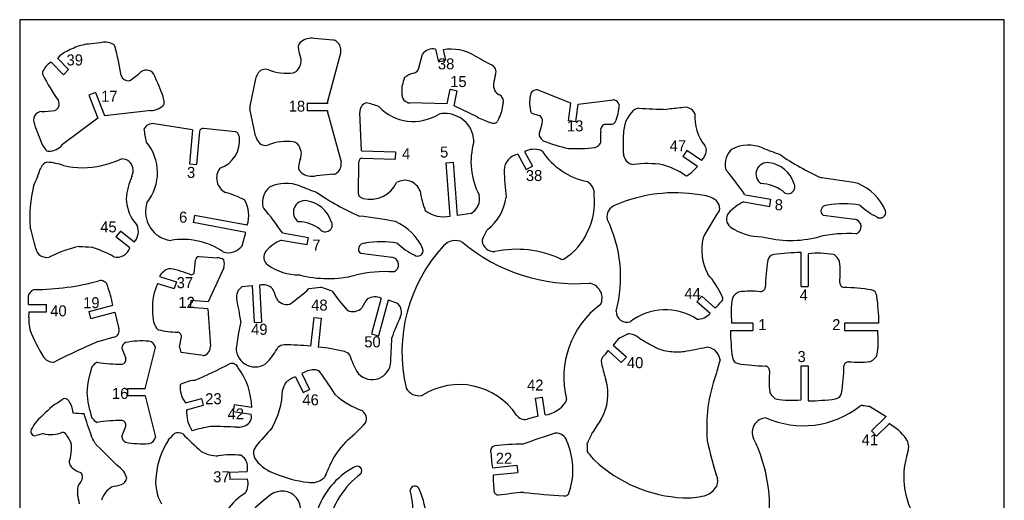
# Model space of a CAD drawing. Extents: x 35 to 689, y -57 to 689.
# Tile 2 of 2: x 35 to 689, y 370 to 689. Entities that reach past the tile are written whole.
import ezdxf

# ---------------------------------------------------------------- set-up
doc = ezdxf.new("R2010")
doc.units = 0
doc.header["$MEASUREMENT"] = 0
doc.layers.get('0').update_dxf_attribs({"linetype": 'CONTINUOUS'})
doc.layers.add('TEXT', color=1, linetype='CONTINUOUS')

msp = doc.modelspace()

# ---------------------------------------------------------------- linework, layer by layer
at = {"color": 7}
for p, q in [((88.59, 673.62), (80.85, 672.7)), ((243.15, 675.34), (230.68, 676.43)), ((239.6, 634.01), (248.28, 666.99)), ((311.2, 669.3), (313.12, 660.87)), ((316.2, 668.95), (317.79, 661.94)), ((56.04, 660.65), (64.36, 652.41)), ((60.45, 663.04), (62.3, 665.31)), ((60.45, 663.04), (67.73, 655.82)), ((300.21, 656.86), (302.52, 665.94)), ((313.12, 660.87), (317.79, 661.94)), ((64.36, 652.41), (67.73, 655.82)), ((191.64, 649.58), (188.06, 631.58)), ((85.53, 640.47), (81.08, 638.69)), ((85.53, 640.47), (91.59, 625.26)), ((289.02, 638.73), (289.08, 645.26)), ((318.86, 632.94), (320.93, 642.69)), ((320.93, 642.69), (325.62, 641.69)), ((323.51, 631.78), (325.62, 641.69)), ((400.98, 633.41), (379.31, 642.2)), ((81.08, 638.69), (87.14, 623.49)), ((239.6, 634.01), (239.6, 633.21)), ((291.75, 634.37), (291.13, 634.78)), ((356.19, 633.82), (354.83, 627.13)), ((405.79, 632.78), (428.99, 635.69)), ((91.59, 625.26), (120.7, 628.72)), ((191.75, 611.76), (188.07, 629.73)), ((239.6, 633.21), (226.03, 633.17)), ((226.03, 633.17), (226.05, 628.37)), ((239.62, 628.41), (226.05, 628.37)), ((239.62, 628.41), (239.62, 627.61)), ((239.62, 627.61), (248.57, 594.42)), ((262.03, 601.73), (260.89, 627.38)), ((318.86, 632.94), (294.19, 633.61)), ((338.79, 624.35), (323.51, 631.78)), ((399.47, 621.81), (400.98, 633.41)), ((404.26, 621.18), (405.79, 632.78)), ((87.14, 623.49), (63.64, 605.98)), ((404.26, 621.18), (399.47, 621.81)), ((149.89, 615.79), (124.53, 619.82)), ((149.89, 615.79), (147.88, 593.26)), ((154.6, 614.65), (152.66, 592.84)), ((178.45, 614.47), (157.19, 616.77)), ((262.03, 601.73), (284.64, 601.18)), ((284.64, 601.18), (284.52, 596.38)), ((370.25, 601.29), (375.61, 591.67)), ((478.07, 602.01), (475.4, 598.03)), ((487.79, 595.5), (478.07, 602.01)), ((262.63, 596.91), (284.52, 596.38)), ((365.72, 599.56), (371.41, 589.34)), ((485.12, 591.51), (475.4, 598.03)), ((147.88, 593.26), (152.66, 592.84)), ((260.11, 573.2), (260.23, 594.59)), ((318.32, 593.95), (323.1, 594.3)), ((320.89, 558.47), (318.32, 593.95)), ((325.68, 558.82), (323.1, 594.3)), ((371.41, 589.34), (375.61, 591.67)), ((243.42, 586.3), (232.28, 585.26)), ((516.58, 572.63), (533.79, 569.65)), ((532.97, 564.93), (533.79, 569.65)), ((515.76, 567.91), (532.97, 564.93)), ((151.26, 558.98), (150.37, 554.27)), ((186.22, 552.42), (151.26, 558.98)), ((334.79, 560.29), (325.68, 558.82)), ((568.57, 559.18), (589.26, 556.45)), ((185.33, 547.7), (150.37, 554.27)), ((102.07, 548.47), (99.11, 544.7)), ((108.3, 537.46), (99.11, 544.7)), ((111.27, 541.23), (102.07, 548.47)), ((182.84, 538.81), (185.33, 547.7)), ((208.78, 542.59), (225.99, 539.61)), ((209.6, 547.32), (226.81, 544.34)), ((225.99, 539.61), (226.81, 544.34)), ((154.26, 531.6), (166.55, 530.82)), ((261.59, 533.87), (282.28, 531.14)), ((553.76, 511.83), (553.76, 534.3)), ((558.56, 533.48), (558.56, 511.83)), ((151.09, 520.5), (151.87, 529.26)), ((170.62, 524.18), (160.41, 501.61)), ((128.03, 518.33), (139.22, 514.93)), ((126.63, 513.74), (137.83, 510.34)), ((139.22, 514.93), (137.83, 510.34)), ((182.97, 511.71), (189.58, 512.44)), ((189.58, 512.44), (190.85, 487.9)), ((194.37, 512.69), (195.64, 488.15)), ((227.21, 510.32), (235.08, 511.22)), ((242.57, 508.66), (235.08, 511.22)), ((553.76, 511.83), (558.56, 511.83)), ((41.09, 499.74), (41.09, 505.66)), ((275.15, 503.95), (268.66, 480.25)), ((484.63, 501.66), (487.82, 505.25)), ((496.56, 497.47), (487.82, 505.25)), ((41.09, 499.74), (52.96, 499.74)), ((52.96, 494.95), (52.96, 499.74)), ((81.28, 495.23), (96.99, 499.36)), ((148.74, 502.52), (148.37, 497.74)), ((160.04, 496.83), (148.37, 497.74)), ((160.41, 501.61), (148.74, 502.52)), ((160.04, 496.83), (161.79, 472.09)), ((279.78, 502.69), (273.29, 478.99)), ((286.08, 500.56), (279.78, 502.69)), ((493.37, 493.89), (484.63, 501.66)), ((41.26, 494.95), (52.96, 494.95)), ((82.51, 490.59), (81.28, 495.23)), ((82.51, 490.59), (98.35, 494.76)), ((98.35, 494.76), (101.12, 483.69)), ((230.41, 491.17), (228.27, 472.09)), ((230.41, 491.17), (235.35, 490.63)), ((235.35, 490.63), (233.36, 471.54)), ((190.85, 487.9), (195.64, 488.15)), ((521.81, 487.43), (507.71, 487.43)), ((521.81, 487.43), (521.81, 482.63)), ((605.43, 487.43), (582.51, 487.43)), ((582.51, 487.43), (582.51, 482.63)), ((97.81, 478.04), (87, 475.08)), ((141.4, 471.43), (142.57, 478.4)), ((268.66, 480.25), (273.29, 478.99)), ((506.89, 482.63), (521.81, 482.63)), ((582.51, 482.63), (604.62, 482.63)), ((103.12, 470.74), (105.77, 463.83)), ((118.57, 443.85), (125.37, 471.2)), ((437.84, 464.74), (429.13, 472.57)), ((157.04, 466.03), (142.5, 467.93)), ((434.47, 461.32), (425.76, 469.16)), ((434.47, 461.32), (437.84, 464.74)), ((553.76, 436.57), (553.76, 459.04)), ((553.76, 459.04), (558.56, 459.04)), ((558.56, 459.04), (558.56, 435.76)), ((218.23, 451.79), (223.32, 441.25)), ((222.55, 453.87), (227.64, 443.34)), ((106.87, 443.85), (106.87, 439.05)), ((118.57, 443.85), (106.87, 443.85)), ((118.57, 439.05), (106.87, 439.05)), ((118.57, 439.05), (125.37, 411.71)), ((223.32, 441.25), (227.64, 443.34)), ((377.54, 437.52), (382.29, 438.18)), ((383.94, 426.43), (382.29, 438.18)), ((145.24, 434.51), (156.05, 437.44)), ((145.98, 429.86), (157.29, 432.85)), ((157.29, 432.85), (156.05, 437.44)), ((177.66, 433.21), (176.97, 428.48)), ((189.23, 431.44), (177.66, 433.21)), ((379.21, 425.62), (377.54, 437.52)), ((599.13, 432.18), (610.26, 425.42)), ((188.85, 426.75), (176.97, 428.48)), ((379.21, 425.62), (371.94, 423.71)), ((610.26, 425.42), (600.48, 415.89)), ((103.12, 412.17), (105.77, 419.08)), ((612.21, 420.63), (603.83, 412.46)), ((600.48, 415.89), (603.83, 412.46)), ((348.94, 391.35), (365.23, 393.08)), ((365.23, 393.08), (365.73, 388.31)), ((186.24, 388.64), (174.54, 388.31)), ((174.54, 388.31), (174.68, 383.52)), ((349.44, 386.58), (365.73, 388.31)), ((186.38, 383.85), (174.68, 383.52))]:
    msp.add_line(p, q, dxfattribs=at)
at = {"linetype": 'Continuous'}
msp.add_lwpolyline([(35.24, -56.98), (688.66, -56.98), (688.66, 688.93), (35.24, 688.93)], close=True, dxfattribs=at)
at = {"color": 7}
for centre, radius, start, end in [((91.68, 661.52), 12.49, 64.20987, 104.30302), ((224.72, 670.5), 4.68, 126.6347, 182.84464), ((229.1, 664.62), 12.01, 82.24985, 126.6347), ((242.74, 670.68), 4.68, 49.75996, 85.01809), ((240.88, 668.47), 7.57, 354.19735, 49.75996), ((88.73, 626.66), 46.82, 112.12215, 124.37), ((83.59, 643.62), 29.21, 95.38286, 115.07414), ((96.09, 670.66), 2.34, 16.08868, 64.20987), ((-43.2, 630.49), 147.31, 8.33179, 16.08868), ((232.78, 670.9), 12.75, 182.84464, 204.91144), ((243.75, 668.18), 4.68, 345.25954, 354.19735), ((309.28, 661.38), 8.15, 76.32498, 145.95117), ((321.38, 637.89), 31.49, 59.51741, 99.45725), ((62.13, 649.74), 12.49, 119.17155, 159.26471), ((212.5, 661.7), 9.52, 316.12425, 23.71706), ((453.83, 862.9), 229.61, 239.51741, 242.67842), ((52.64, 653.34), 2.34, 159.26471, 207.38589), ((78.4, 694), 54.52, 303.83484, 313.13158), ((119.32, 649.63), 5.86, 17.57105, 128.50195), ((198.19, 650.29), 5.68, 68.49176, 155.50009), ((211.93, 685.17), 31.82, 248.49176, 278.59685), ((215.99, 658.34), 4.68, 278.59685, 316.12425), ((299.99, 639.2), 14.62, 102.91434, 129.41695), ((295.68, 658.01), 4.68, 282.91434, 345.74499), ((345.97, 654.13), 5.37, 342.42429, 62.67842), ((181.36, 720.02), 147.31, 207.38589, 215.14278), ((107.16, 653.07), 4.77, 195.06156, 276.91915), ((107.45, 650.66), 2.34, 276.91915, 303.83484), ((-233.95, 496.81), 390.74, 21.17044, 23.30559), ((199.58, 647.84), 8.13, 143.79936, 167.68767), ((344.8, 630.8), 57.56, 160.00094, 165.45649), ((386.45, 641.31), 37.08, 162.42429, 172.48899), ((356.51, 645.26), 6.88, 172.48899, 243.86852), ((378.97, 636.71), 5.71, 99.26321, 142.55817), ((378.43, 640.03), 2.34, 67.92388, 99.26321), ((56.71, 632.96), 4.77, 306.55542, 28.41301), ((128.24, 637.08), 2.34, 13.18231, 21.17044), ((128.82, 633.65), 2.34, 313.33174, 6.10096), ((100.81, 630.65), 30.51, 6.10096, 13.18231), ((293.7, 638.69), 4.68, 179.49029, 236.73342), ((294.32, 638.28), 4.68, 236.73342, 268.44672), ((351.03, 634.1), 5.55, 48.54144, 63.86852), ((351.61, 634.75), 4.68, 348.48227, 48.54144), ((401.6, 633.66), 27.94, 166.50393, 191.0497), ((429.28, 633.37), 2.34, 65.81012, 97.14945), ((427.9, 630.3), 5.71, 22.51516, 65.81012), ((50.25, 622.09), 5.86, 94.97262, 205.90352), ((49.42, 682.45), 54.52, 270.34299, 279.63973), ((58.16, 631.01), 2.34, 279.63973, 306.55542), ((122.11, 640.76), 12.11, 263.27965, 313.33174), ((192.65, 630.67), 4.68, 168.76003, 191.58244), ((267.36, 627.67), 6.48, 109.96213, 182.55242), ((250.17, 569.11), 66.37, 69.42807, 76.95654), ((296.58, 653.29), 31.92, 223.67525, 302.09565), ((376.48, 628.75), 2.34, 191.0497, 250.02405), ((405.25, 633.18), 27.94, 334.02363, 358.5694), ((457.46, 613.12), 21.55, 133.25643, 181.3279), ((445.9, 625.41), 4.68, 87.35303, 133.25643), ((534.74, 2547.2), 1919.17, 267.35303, 267.90372), ((557.35, -139.92), 774.82, 96.14114, 96.87959), ((476.59, 623.09), 7.67, 27.55031, 106.11327), ((317.43, 607.26), 19.37, 16.47149, 101.57596), ((375.99, 699.91), 84.23, 243.78566, 250.08892), ((350.2, 622.5), 2.34, 279.72034, 336.31474), ((499.71, 556.92), 160.92, 154.34796, 156.31474), ((352.54, 627.59), 2.34, 334.34796, 348.48227), ((384.81, 651.66), 26.71, 250.02405, 259.91806), ((377.86, 621.59), 4.39, 329.56463, 58.95958), ((428.26, 621.97), 2.34, 275.04928, 334.02363), ((513.06, 624.03), 29.78, 174.98319, 218.95269), ((411.76, 754.25), 390.74, 200.16898, 202.30413), ((123.51, 613.42), 6.48, 80.96166, 153.55195), ((183.64, 623.89), 66.37, 186.55754, 194.08601), ((156.94, 614.44), 2.34, 83.826, 174.91143), ((178.2, 612.14), 2.34, 24.31102, 83.826), ((346.51, 618.52), 2.34, 64.21341, 70.08892), ((349.74, 625.19), 5.07, 244.21341, 279.72034), ((1184.08, 385.83), 835.72, 163.77295, 164.19286), ((425.08, 615.41), 4.39, 106.11375, 195.5087), ((-414.66, 595.27), 835.72, 0.88047, 1.30038), ((426.11, 646.25), 26.71, 265.15527, 275.04928), ((94.76, 587.28), 31.92, 321.41843, 39.83884), ((161.89, 608.62), 19.35, 288.75048, 7.27947), ((166.36, 606.8), 15.33, 16.19284, 24.31102), ((199.68, 613.54), 8.13, 192.6548, 216.54311), ((198.3, 611.08), 5.68, 204.84238, 291.85071), ((212.26, 576.28), 31.82, 81.74562, 111.85071), ((216.15, 603.14), 4.68, 44.21822, 81.74562), ((381.75, 594.43), 47.02, 163.57136, 207.99977), ((313.18, 607.28), 23.48, 1.08404, 13.48099), ((382.21, 612.84), 2.34, 164.19286, 204.25354), ((390.75, 616.69), 11.7, 204.25354, 219.45279), ((383.52, 610.74), 2.34, 219.45279, 248.00314), ((420.67, 702.69), 101.52, 248.00314, 257.96057), ((418.62, 608.07), 2.34, 320.81979, 0.88047), ((170.31, 606.46), 265.67, 358.6721, 1.3279), ((52.42, 606.85), 2.34, 202.30413, 210.29226), ((76.74, 621.06), 30.51, 210.29226, 217.37361), ((54.36, 603.96), 2.34, 217.37361, 270.14284), ((54.33, 613.73), 12.11, 270.14284, 320.19492), ((212.68, 599.76), 9.52, 336.62542, 44.21822), ((376.72, 588.98), 13.9, 72.75175, 117.71325), ((380.15, 600.03), 2.34, 34.13698, 72.75175), ((421.46, 628.03), 47.57, 214.13698, 258.3264), ((404.61, 704.8), 101.52, 267.11276, 277.07019), ((416.81, 606.38), 2.34, 277.07019, 305.62054), ((411.36, 613.99), 11.7, 305.62054, 320.81979), ((480.63, 602.96), 10.35, 313.805, 353.96686), ((486.26, 602.37), 4.68, 353.96686, 38.95269), ((516.57, 592.95), 13.26, 130.39991, 192.92965), ((518.98, 580.41), 25.17, 68.49328, 115.9055), ((627.23, 848.25), 263.72, 247.94541, 250.56566), ((66.06, 685.06), 95.97, 284.24812, 292.57145), ((103.19, 589.19), 7.26, 11.53893, 92.36505), ((233.02, 590.68), 12.75, 155.43103, 177.49783), ((262.57, 594.57), 2.34, 88.60266, 179.68809), ((368.06, 588.38), 11.43, 101.79363, 176.41252), ((443.43, 600.13), 7.52, 178.6721, 263.48183), ((633.18, 733.58), 163.53, 235.04313, 246.31306), ((-99.97, 643.25), 158.27, 335.8297, 340.50954), ((54.76, 588.49), 5.86, 101.03769, 160.50954), ((51.49, 557.19), 37.11, 69.89587, 86.6873), ((76.96, 648.92), 58.29, 257.3994, 282.6006), ((100.78, 588.7), 9.72, 336.63159, 11.53893), ((176.7, 583.79), 10.78, 142.82813, 243.28827), ((224.96, 591.03), 4.68, 177.49783, 233.70777), ((241.1, 593.16), 7.57, 310.58251, 9.56401), ((746.3, 608.63), 390.14, 182.8714, 185.52521), ((451.91, 531.48), 61.9, 80.4942, 98.67664), ((444.87, 536.33), 58.79, 57.17379, 72.91767), ((455.53, 617.93), 39.67, 305.01675, 318.23326), ((505.93, 590.51), 2.34, 192.92965, 220.13382), ((349.79, 458.87), 201.89, 34.29783, 40.13382), ((531.47, 586.45), 7.62, 80.76651, 236.38021), ((529.92, 574.13), 20.03, 17.98029, 82.04188), ((154.78, 565.37), 49.11, 156.63159, 174.52788), ((229.3, 596.94), 12.01, 233.70777, 281.80472), ((232.71, 580.6), 4.68, 95.32439, 101.80472), ((242.98, 590.96), 4.68, 275.32439, 310.58251), ((290.8, 571.47), 10.78, 20.22581, 120.68595), ((477.65, 586.36), 1.11, 214.40245, 305.01675), ((530.51, 261.58), 324.36, 79.14635, 83.45592), ((123.59, 558.45), 81.65, 165.82474, 185.26113), ((209.59, 567.64), 13.26, 130.39991, 192.92965), ((212, 555.1), 25.17, 68.49328, 115.9055), ((320.25, 822.94), 263.72, 247.94541, 250.56566), ((267.8, 588.99), 19.35, 256.23461, 334.7636), ((361.24, 584.3), 61.01, 188.57912, 201.27243), ((407.05, 573.2), 9.54, 355.71348, 59.8728), ((526.22, 554.1), 26.02, 54.11106, 87.72653), ((545.1, 577.94), 4.55, 217.2196, 31.53815), ((577.79, 548.04), 34.94, 23.3524, 66.73157), ((134.3, 571.32), 28.44, 182.56378, 221.977), ((156, 515.24), 61.01, 62.24166, 74.93496), ((167.1, 558.87), 20.18, 341.3505, 30.89733), ((224.49, 561.14), 7.62, 80.76651, 236.38021), ((222.94, 548.82), 20.03, 17.98029, 82.04188), ((326.2, 708.27), 163.53, 235.04313, 246.31306), ((262.45, 573.19), 2.34, 179.68809, 239.20307), ((269.11, 584.35), 15.33, 239.20307, 247.32124), ((329.3, 570.03), 11.18, 299.40106, 12.0244), ((326.85, 574.56), 31.32, 307.10554, 353.59416), ((373.57, 567.82), 43.24, 332.51173, 6.19198), ((470.03, 475.91), 98.07, 80.31753, 113.78851), ((485.04, 548.8), 23.83, 58.51524, 86.4465), ((489.77, 562.65), 10.08, 4.35707, 39.97282), ((138.13, 561.37), 19.37, 161.93813, 247.04259), ((198.96, 565.2), 2.34, 192.92965, 220.13382), ((42.81, 433.55), 201.89, 34.29783, 40.13382), ((316.64, 578.2), 20.18, 232.61675, 282.16359), ((432.84, 558.13), 7.88, 107.49774, 192.23998), ((497.48, 563.23), 2.34, 325.73272, 4.35707), ((497.48, 563.23), 2.34, 325.73272, 4.35707), ((528.04, 540.46), 30.07, 114.10505, 138.1314), ((569.95, 561.79), 2.96, 158.58041, 241.89737), ((571.03, 561.81), 3.97, 85.13494, 164.39759), ((567.15, 562.89), 0.0468, 338.58041, 344.39759), ((571.37, 565.82), 0.0468, 265.13494, 280.39817), ((582.06, 507.53), 59.22, 79.59575, 100.39817), ((625.98, 601.94), 49.12, 227.43413, 243.45974), ((223.54, 236.27), 324.36, 79.14635, 83.45592), ((345.94, 517.83), 88.11, 345.24902, 26.00301), ((649.67, 459.54), 181.82, 145.73272, 152.26714), ((510.55, 556.52), 6.33, 140.70232, 233.86881), ((568.58, 559.22), 0.0468, 241.89737, 262.48706), ((588.6, 551.45), 5.05, 291.21839, 82.48706), ((606.29, 560.94), 3.7, 232.42458, 14.87795), ((-359.81, 441.29), 416.78, 13.25839, 15.25617), ((103.72, 548.22), 10.29, 317.19619, 23.36544), ((219.24, 528.79), 26.02, 54.11106, 87.72653), ((238.12, 552.62), 4.55, 217.2196, 31.53815), ((270.81, 522.72), 34.94, 23.3524, 66.73157), ((347.16, 547.72), 2.34, 127.10554, 152.44436), ((347.16, 547.72), 2.34, 127.10554, 152.44436), ((527.33, 579.95), 35.15, 234.30326, 270.79526), ((138.59, 565.6), 23.48, 250.0331, 262.43005), ((143.61, 496.01), 47.02, 55.51431, 99.94273), ((221.06, 515.15), 30.07, 114.10505, 138.1314), ((344.4, 542.23), 2.34, 154.10174, 187.83196), ((535.44, 449.47), 214.71, 152.44436, 154.10174), ((375.88, 563.53), 39.31, 301.8071, 336.506), ((523.42, 536.34), 35.55, 167.31145, 207.51335), ((546.85, 616.62), 74.3, 255.15057, 284.2535), ((584.82, 462.41), 84.51, 86.19808, 103.46099), ((53.24, 538.62), 7.58, 193.25839, 281.96248), ((91.79, 459.28), 80.88, 102.12079, 117.21004), ((159.09, 2103.84), 1567.75, 266.91839, 267.21883), ((53.44, 450.54), 92.26, 61.37012, 71.30319), ((99.82, 540.15), 8.9, 255.90444, 342.36649), ((173.78, 545.37), 11.18, 251.48969, 324.11302), ((262.97, 536.48), 2.96, 158.58041, 241.89737), ((264.05, 536.5), 3.97, 85.13494, 164.39759), ((260.17, 537.58), 0.0468, 338.58041, 344.39759), ((264.39, 540.51), 0.0468, 265.13494, 280.39817), ((275.08, 482.21), 59.22, 79.59575, 100.39817), ((319, 576.63), 49.12, 227.43413, 243.45974), ((393.31, 468.19), 104.37, 137.45767, 193.16676), ((299.31, 535.62), 3.7, 232.42458, 14.87795), ((324.31, 531.51), 10.72, 63.14458, 137.45767), ((328.94, 540.65), 0.468, 49.98911, 63.14458), ((404.58, 630.76), 117.17, 229.98911, 274.2602), ((350.1, 543.02), 8.1, 187.83196, 273.60443), ((365.1, 467.04), 69.42, 65.0607, 102.05261), ((154.42, 529.04), 2.56, 93.49267, 174.97329), ((166.16, 522.65), 8.18, 56.9212, 87.27206), ((164.34, 526.84), 6.82, 337.03246, 22.96754), ((203.57, 531.21), 6.33, 140.70232, 233.86881), ((261.6, 533.91), 0.0468, 241.89737, 262.48706), ((281.62, 526.14), 5.05, 291.21839, 82.48706), ((395.36, 532.11), 2.34, 245.0607, 301.8071), ((536.3, 528.37), 4.65, 97.21257, 170.43349), ((557.16, 363.57), 170.76, 91.13873, 97.21257), ((565.06, 476.88), 56.97, 79.75105, 96.54798), ((574.78, 530.64), 2.34, 45.09324, 79.75105), ((558.33, 514.14), 25.64, 36.78502, 45.09324), ((576.99, 528.09), 2.34, 6.64576, 36.78502), ((136.78, 514.08), 9.73, 104.88921, 154.08851), ((134.88, 521.22), 2.34, 79.41709, 104.88921), ((122.53, 455.13), 69.57, 67.44129, 79.41709), ((220.35, 554.64), 35.15, 234.30326, 270.79526), ((650.1, 509.19), 120.05, 170.43349, 179.12054), ((515.39, 520.92), 64.36, 354.10673, 6.64576), ((146.04, 526.35), 7.66, 294.53624, 311.20537), ((239.88, 591.3), 74.3, 255.15057, 284.2535), ((277.84, 437.1), 84.51, 86.19808, 103.46099), ((448.73, 481.66), 57.68, 24.05977, 41.5614), ((45.16, 507.39), 2.34, 90.14162, 123.6704), ((44.75, 672.9), 163.17, 270.14162, 285.28594), ((89, 510.99), 4.68, 19.44013, 105.28594), ((7.12, 482.08), 91.52, 10.88332, 19.44013), ((167.66, 496.77), 44.4, 157.52838, 191.09651), ((187.03, 504.86), 7.97, 120.66367, 193.64713), ((196.52, 503.37), 9.56, 46.51322, 102.98117), ((180.1, 497.88), 26.14, 13.09942, 28.38132), ((131.3, 615.01), 141.98, 305.87036, 312.49542), ((411.79, 504.06), 9.96, 340.24238, 81.37068), ((527.72, 511.07), 2.34, 301.64253, 359.12054), ((585.45, 515.47), 6.16, 190.89318, 211.64253), ((582.2, 513.47), 2.34, 211.64253, 269.12054), ((580.33, 391.09), 120.05, 80.43349, 89.12054), ((43.43, 505.66), 2.34, 146.22446, 180), ((48.63, 502.18), 8.6, 123.6704, 146.22446), ((212.73, 508.14), 8.37, 211.16114, 282.17713), ((358.64, 590.42), 141.98, 215.15954, 221.7846), ((285.93, 486.44), 26.14, 139.27365, 154.55554), ((271.06, 495.31), 9.56, 64.6738, 121.14174), ((499.49, 503.67), 2.44, 316.7585, 38.10781), ((564.31, 493.92), 56.97, 169.75105, 186.54798), ((510.55, 503.64), 2.34, 135.09324, 169.75105), ((527.05, 487.2), 25.64, 126.78502, 135.09324), ((513.1, 505.86), 2.34, 96.64576, 126.78502), ((520.27, 444.26), 64.36, 84.10673, 96.64576), ((525.72, 514.32), 6.16, 280.89318, 301.64253), ((599.5, 504.89), 4.65, 7.21257, 80.43349), ((434.71, 484.03), 170.76, 1.13873, 7.21257), ((54.2, 472.6), 128.72, 7.12544, 13.64713), ((256.25, 503.43), 8.37, 245.47784, 316.49382), ((280.65, 494.73), 7.97, 334.00783, 46.99129), ((456.82, 451.37), 60.48, 127.06978, 193.74502), ((418.96, 501.49), 2.34, 307.06978, 340.24238), ((453.88, 546.56), 65.05, 311.00709, 316.7585), ((97.49, 492.35), 56.3, 177.35579, 189.3344), ((403.51, 434.83), 128.72, 154.00783, 160.52953), ((438.21, 495.04), 7.06, 177.07657, 288.40853), ((463.75, 458.22), 38.09, 56.62828, 127.74893), ((484.99, 501.04), 11.02, 268.50064, 319.50366), ((96.58, 482.55), 4.68, 285.32874, 14.056), ((146.77, 496.21), 24.04, 199.38742, 210.08173), ((127.99, 485.33), 2.34, 210.08173, 256.44698), ((515.24, 422.1), 339.87, 168.72191, 171.71992), ((142.93, 522.24), 108.26, 201.1262, 212.22937), ((140.88, 538.77), 57.32, 256.44698, 269.02287), ((139.86, 479.13), 2.34, 55.86983, 89.02287), ((138.43, 477.01), 4.89, 44.03126, 55.86983), ((140.26, 478.79), 2.34, 350.47864, 44.03126), ((-57.66, 484.06), 339.87, 355.93504, 358.93305), ((443.8, 464.31), 16.83, 128.10685, 150.62112), ((-9.59, 1315.65), 947.97, 297.86007, 298.2264), ((438.26, 467.83), 12.59, 50.60856, 87.72939), ((539.28, 628.96), 177.7, 238.43154, 242.13934), ((677.62, 486.02), 170.76, 181.13873, 187.21257), ((548.02, 476.13), 56.97, 349.75105, 6.54798), ((255.51, 80.05), 429.49, 113.14401, 117.30854), ((87.62, 472.82), 2.34, 105.32874, 113.14401), ((107.32, 470.73), 4.2, 115.0856, 179.89598), ((116.78, 415.48), 60.11, 86.09545, 100.77894), ((120.09, 470.12), 5.39, 11.50979, 81.58901), ((148.12, 471.61), 6.72, 181.52642, 213.22963), ((155.82, 471.66), 5.99, 294.74182, 4.05547), ((191.37, 470.82), 12.47, 178.93651, 312.50958), ((157.75, 498.29), 55.79, 318.90942, 331.0527), ((210.81, 466.55), 6.36, 90.89789, 131.83243), ((212.93, 331.51), 141.42, 83.7731, 90.89789), ((218.29, 330.93), 141.42, 76.75708, 83.88186), ((468.78, 494.25), 25.67, 240.75392, 265.88636), ((437.11, 708.23), 242.75, 279.2694, 282.78603), ((490.44, 461.78), 9.73, 6.94298, 87.70839), ((53.33, 465.75), 2.34, 212.22937, 225.75025), ((58.44, 470.99), 9.66, 225.75025, 261.78107), ((157.35, 468.35), 2.34, 262.57936, 294.74182), ((249.23, 462.4), 6.36, 35.82254, 76.75708), ((307.85, 482.06), 55.79, 196.60226, 208.74554), ((426.93, 461.72), 5.77, 148.5568, 203.80558), ((353.3, 526.91), 92.66, 317.85228, 321.43966), ((471.57, 498.65), 30.35, 261.21313, 278.78687), ((512.82, 465.17), 4.65, 187.21257, 260.43349), ((585.28, 482.86), 25.64, 306.78502, 315.09324), ((601.78, 466.41), 2.34, 315.09324, 349.75105), ((57.39, 463.75), 2.34, 261.78107, 297.30854), ((146.26, 436.83), 66.64, 161.20268, 176.02185), ((90.41, 453.58), 8.64, 115.10787, 146.91844), ((102.96, 564.56), 104.42, 261.06572, 270.14969), ((102.39, 463.44), 3.4, 284.32066, 6.5839), ((83.44, 620.27), 183.84, 291.68383, 299.64896), ((175.76, 455.73), 4.96, 24.24261, 106.09399), ((142.37, 430.2), 46.88, 1.50996, 36.01796), ((269.13, 462.41), 12.47, 215.14538, 348.71845), ((1163.96, 646.95), 765.65, 194.17985, 194.92338), ((630.07, 420.38), 136.76, 161.86261, 166.20941), ((532, 578.96), 120.05, 260.43349, 269.12054), ((530.12, 456.59), 2.34, 31.64253, 89.12054), ((526.87, 454.58), 6.16, 10.89318, 31.64253), ((462.23, 460.86), 120.05, 350.43349, 359.12054), ((584.6, 458.99), 2.34, 121.64253, 179.12054), ((586.61, 455.74), 6.16, 100.89318, 121.64253), ((592.05, 525.8), 64.36, 264.10673, 276.64576), ((599.23, 464.2), 2.34, 276.64576, 306.78502), ((225.29, 432.4), 20.63, 109.9977, 130.60934), ((230.91, 441.94), 14.57, 91.67397, 125.01675), ((230.65, 450.91), 5.6, 35.81333, 91.67397), ((56.86, 325.51), 219.9, 31.40035, 35.81333), ((592.05, 418.43), 100.9, 159.97565, 185.06308), ((596.93, 449.14), 64.36, 174.10673, 186.64576), ((159.58, 445.22), 17.9, 175.70414, 216.74192), ((153.55, 424.51), 25.02, 95.00536, 118.19013), ((228.88, 438.21), 19.67, 149.94163, 166.50933), ((292.14, 444.52), 0.468, 193.16676, 208.55384), ((326.99, 400.89), 45.75, 33.78602, 122.41649), ((393.84, 440.09), 31.81, 328.38748, 17.72692), ((146.26, 446.08), 66.64, 183.97815, 198.79732), ((154.27, 445.04), 55.53, 330.53483, 357.68964), ((279.12, 477.2), 50.72, 227.03728, 250.78458), ((300.26, 448.94), 9.71, 208.55384, 282.22018), ((302.22, 439.91), 0.468, 282.22018, 302.41649), ((535.33, 441.96), 2.34, 186.64576, 216.78502), ((553.99, 455.91), 25.64, 216.78502, 225.09324), ((576.02, 441.69), 4.65, 277.21257, 350.43349), ((206.11, 263.01), 225.51, 130.93287, 135.12613), ((5.72, 517.74), 99.44, 301.9613, 305.922), ((64.91, 433.76), 3.55, 36.29081, 103.74316), ((55.77, 426.95), 14.95, 20.43505, 36.60931), ((53.59, 427.06), 16.98, 4.08771, 17.51374), ((380.86, 446.61), 20.41, 278.6617, 325.76649), ((395.8, 436.44), 2.34, 325.76649, 13.74502), ((555.16, 480.02), 60.73, 245.95081, 308.24571), ((537.55, 439.41), 2.34, 225.09324, 259.75105), ((547.27, 493.17), 56.97, 259.75105, 276.54798), ((555.17, 606.48), 170.76, 271.13873, 277.21257), ((594.2, 430.48), 2.34, 81.88202, 128.24571), ((634.84, 715.35), 285.41, 261.88202, 262.81334), ((70.76, 428.18), 0.251, 158.66906, 269.24146), ((78.28, 478.96), 51.59, 261.60903, 269.45271), ((344.46, 508.53), 278.75, 196.92614, 200.03585), ((169, 428.52), 23.06, 176.67277, 213.02583), ((182.61, 425.29), 6.41, 294.41151, 13.16172), ((258.81, 423.89), 6.52, 336.33837, 56.23587), ((370.32, 429.88), 6.38, 213.78602, 284.71558), ((85.48, 393.75), 48.37, 144.0977, 151.67379), ((90.41, 429.32), 8.64, 213.08156, 244.89213), ((102.96, 318.34), 104.42, 89.85031, 98.93428), ((102.39, 419.47), 3.4, 353.4161, 75.67934), ((193.49, 255.02), 166.8, 100.9575, 105.23233), ((159.29, -74.52), 493.29, 87.63886, 89.71084), ((180.13, 430.77), 12.42, 267.63886, 294.41151), ((198.26, 479.04), 88.1, 308.40939, 319.02973), ((1383.73, -199.81), 1146.9, 147.08458, 147.61293), ((530.99, 414.94), 9.64, 93.42373, 205.20119), ((595.97, 391.1), 33.72, 35.22938, 61.35632), ((45.35, 415.38), 2.78, 151.67379, 286.61174), ((91.62, 260.28), 159.07, 104.84209, 106.61174), ((55.79, 433.5), 20.06, 255.80958, 293.06084), ((63.32, 411.87), 3.19, 28.86901, 84.02833), ((140.35, 454.34), 84.77, 208.86901, 213.30064), ((-4720.77, -2003.51), 5376.97, 26.64527, 26.70667), ((107.32, 412.17), 4.2, 180.10402, 244.9144), ((120.09, 412.78), 5.39, 278.41099, 348.49021), ((-27.58, 559.79), 220.39, 317.13323, 318.66179), ((140.23, 406.51), 8.06, 66.57729, 106.82789), ((430.08, 699.22), 404.44, 224.86658, 227.25623), ((491.19, 153.86), 391.02, 137.56158, 139.95547), ((896.98, -1146.2), 1640.55, 107.97791, 108.76863), ((391.58, 407.43), 6.89, 13.71948, 97.95087), ((347.59, 442.55), 73.22, 331.4986, 337.4862), ((37.12, 404.86), 32.51, 342.51276, 5.1757), ((96.69, 415.03), 13.55, 211.84738, 220.00772), ((-1712.46, -1456.35), 2589.42, 45.44472, 45.99987), ((116.78, 467.42), 60.11, 259.22106, 273.90455), ((178.53, 381.08), 53.06, 147.14189, 174.11938), ((197.55, 401.08), 7.17, 142.61601, 220.62266), ((298.19, 365.06), 63.74, 135.15764, 152.02115), ((350.85, 402.85), 3.09, 96.26714, 184.80163), ((372.76, 203.35), 203.79, 91.01787, 96.26714), ((357.01, 390.13), 45.39, 341.62393, 24.64226), ((340.87, 403.76), 71.16, 358.62141, 3.10318), ((722.29, 457.8), 235.74, 191.81593, 198.18249), ((429.48, 365.11), 103.45, 352.08446, 26.23605), ((615.84, 405.13), 9.39, 341.05424, 35.22938), ((167.91, 426.14), 26.93, 242.74774, 268.11926), ((176.01, 347.12), 52.88, 83.53573, 99.77245), ((178.17, 392.38), 8.2, 5.95428, 62.51807), ((635.85, 426.79), 289.09, 184.80163, 187.04247), ((316.51, 319.62), 126.15, 37.45984, 40.79694), ((673.9, 385.2), 51.99, 161.05424, 218.12734), ((74.69, 395.72), 6.6, 185.4641, 215.48979), ((170.55, 391.24), 15.9, 350.59254, 7.20067), ((213.08, 412.74), 26.58, 217.8977, 252.09546), ((737.36, 169.22), 544.47, 155.50524, 156.66195), ((259.17, 389.29), 3.11, 323.24905, 128.83464), ((480.25, 464.53), 93.24, 226.9946, 267.07858), ((83.2, 408.47), 21.62, 230.07091, 250.95343), ((72.17, 385.31), 4.81, 338.86711, 34.45827), ((96.02, 382.44), 10.42, 11.09593, 37.65357), ((156.09, 382.23), 30.64, 171.97066, 208.90569), ((237.22, 465.77), 84.73, 247.58398, 262.63285), ((281.16, 346.42), 51.23, 117.86358, 162.70539), ((296.66, 340.99), 58.15, 127.00439, 168.27867), ((427.22, 385.76), 77.78, 179.40023, 187.97142), ((44.8, 399.86), 35.78, 323.92708, 332.92926), ((68.15, 517.16), 141.26, 281.54726, 284.21469), ((100.86, 385.31), 5.45, 291.29455, 350.86463), ((175.35, 380.76), 11.45, 327.83325, 15.62895), ((228.84, 394), 12.51, 258.5216, 313.42002), ((297.5, 376.12), 3.11, 13.22868, 178.81427), ((491.71, 382.34), 6.87, 318.90078, 16.01164), ((549.64, 360.52), 476.27, 177.80134, 178.44246), ((-17.71, 347.88), 94.78, 11.96242, 15.66335), ((105.18, 365.04), 16.28, 122.5378, 163.14158), ((208.45, 337.53), 43.9, 122.21764, 144.07738), ((238.23, 361.07), 58.15, 333.78465, 15.05893), ((253.8, 355.83), 51.23, 339.35793, 24.19974), ((353.56, 377.07), 3.97, 211.81507, 260.8756), ((409.27, -49.69), 426.58, 95.3084, 97.58973), ((430.51, 906.09), 534.49, 263.47927, 266.32417), ((396.78, 375.97), 3.32, 260.65939, 357.44602), ((477.59, 422.53), 51.16, 267.64895, 283.7583), ((486.74, 384.74), 12.28, 284.20825, 325.70962)]:
    msp.add_arc(centre, radius, start, end, dxfattribs=at)
at = {"color": 7, "linetype": 'Continuous'}
for centre, radius, start, end in [((283.46, 266.48), 134.54, 127.3947, 170.53629), ((209.29, 363.51), 12.41, 311.57689, 127.3947)]:
    msp.add_arc(centre, radius, start, end, dxfattribs=at)

# ---------------------------------------------------------------- texts
at = {"layer": 'TEXT', "linetype": 'Continuous'}
for s, height, p in [('39', 7.307, (66.34, 658.54)), ('38', 7.307, (312.81, 655.96)), ('15', 7.307, (320.94, 644.19)), ('17', 7.307, (89.3, 634.43)), ('18', 7.307, (213.8, 627.85)), ('13', 7.307, (398.45, 614.74)), ('47', 7.307, (466.6, 601.55)), ('4', 7.31, (289, 596.27)), ('5', 7.31, (314.23, 597.4)), ('3', 7.31, (146.28, 583.86)), ('38', 7.307, (371.15, 581.78)), ('8', 7.31, (536.33, 562.36)), ('6', 7.31, (141.01, 554.15)), ('45', 7.307, (88.69, 547.66)), ('7', 7.31, (229.46, 535.62)), ('37', 7.307, (139.42, 510.64)), ('44', 7.307, (476.38, 503.51)), ('4', 7.31, (552.88, 502.48)), ('19', 7.307, (77.36, 497.33)), ('12', 7.307, (140.56, 497.57)), ('48', 7.307, (228.7, 495.76)), ('40', 7.307, (55.55, 491.94)), ('2', 7.31, (574.47, 482.75)), ('49', 7.307, (188.84, 479.66)), ('1', 7.31, (525.44, 482.75)), ('50', 7.307, (263.95, 471.37)), ('40', 7.307, (438.23, 457.52)), ('3', 7.31, (551.42, 461.56)), ('16', 7.307, (96.48, 437.1)), ('42', 7.307, (371.97, 442.65)), ('23', 7.307, (158.37, 433.58)), ('46', 7.307, (222.89, 432.83)), ('42', 7.307, (173.19, 423.53)), ('41', 7.307, (594.02, 406.34)), ('22', 7.307, (351.2, 394.05)), ('37', 7.307, (163.69, 381.74))]:
    msp.add_text(s, height=height, dxfattribs=at).set_placement(p)

doc.saveas('drawing.dxf')
